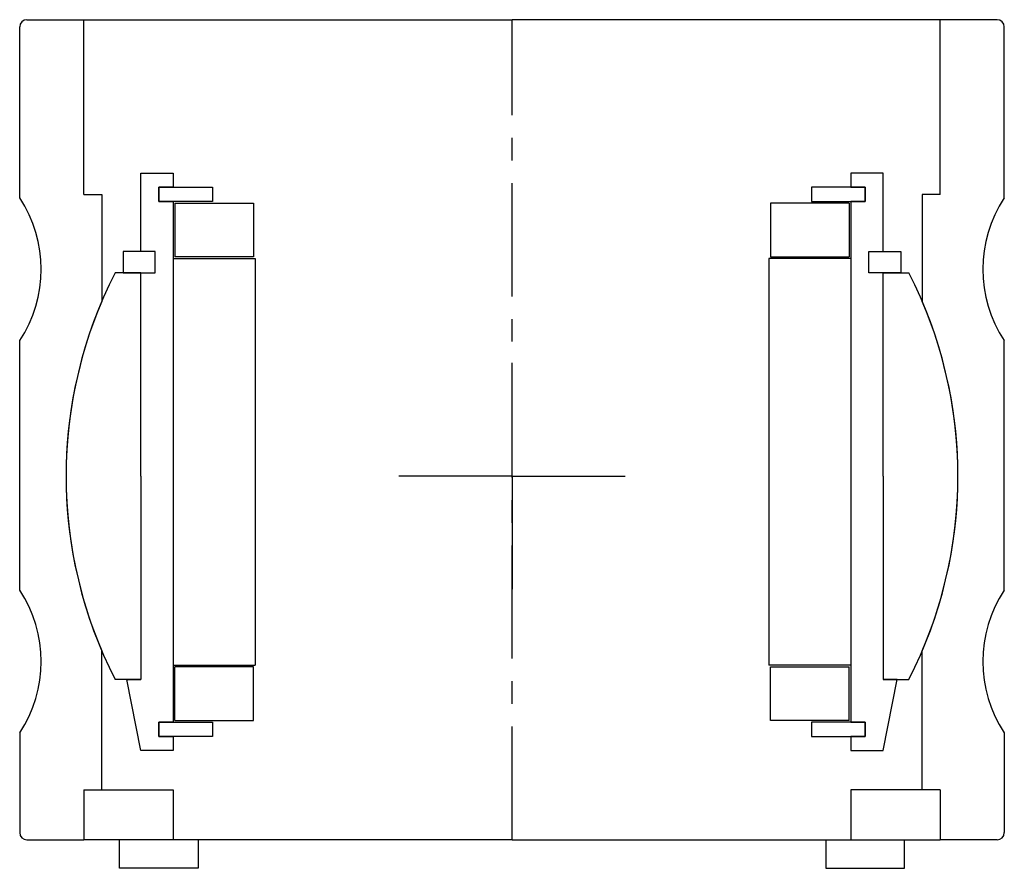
# Model space of a CAD drawing. Header units: millimetres. Extents: x -69 to 69, y -4 to 115.
import ezdxf

# ---------------------------------------------------------------- set-up
doc = ezdxf.new("R2010")
doc.units = ezdxf.units.MM
doc.header["$LTSCALE"] = 0.5
doc.header["$MEASUREMENT"] = 0
doc.linetypes.add('CENTER', pattern=[50.8, 31.75, -6.35, 6.35, -6.35])
doc.layers.get('0').update_dxf_attribs({"linetype": 'CONTINUOUS'})
doc.layers.add('Center', color=1, linetype='CENTER')

# ---------------------------------------------------------------- blocks, each defined once
blk = doc.blocks.new('M25-105')
for p, q in [((-68, 115), (-60, 115)), ((-60, 115), (0, 115)), ((-60, 90.5), (-60, 115)), ((60, 115), (0, 115)), ((60, 90.5), (60, 115)), ((68, 115), (60, 115)), ((-69, 90), (-69, 114)), ((69, 90), (69, 114)), ((-60, 90.5), (-57.5, 90.5)), ((-57.5, 90.5), (-57.5, 75.49)), ((60, 90.5), (57.5, 90.5)), ((57.5, 90.5), (57.5, 75.49)), ((-69, 35), (-69, 70)), ((69, 35), (69, 70)), ((-57.5, 9), (-57.5, 26.51)), ((57.5, 9), (57.5, 26.51)), ((-69, 15), (-69, 1)), ((69, 15), (69, 1)), ((-57.5, 7), (-57.5, 9)), ((57.5, 7), (57.5, 9)), ((-60, 7), (-60, 0)), ((-60, 7), (-57.5, 7)), ((-57.5, 7), (-47.5, 7)), ((-47.5, 7), (-47.5, 0)), ((47.5, 7), (47.5, 0)), ((57.5, 7), (47.5, 7)), ((60, 7), (57.5, 7)), ((60, 7), (60, 0)), ((-68, 0), (-60, 0)), ((0, 0), (-60, 0)), ((-55, -4), (-55, 0)), ((-44, 0), (-44, -4)), ((0, 0), (60, 0)), ((44, 0), (44, -4)), ((55, -4), (55, 0)), ((68, 0), (60, 0)), ((-44, -4), (-55, -4)), ((44, -4), (55, -4))]:
    blk.add_line(p, q)
for centre, radius, start, end in [((-68, 114), 1, 90.0028, 179.9972), ((68, 114), 1, 0.0028, 89.9972), ((-84.17, 80), 18.17, 326.6015, 33.3985), ((84.17, 80), 18.17, 146.6015, 213.3985), ((0, 51), 62.5, 156.9261, 203.0739), ((0, 51), 62.5, 336.9261, 23.0739), ((-84.17, 25), 18.17, 326.6015, 33.3985), ((84.17, 25), 18.17, 146.6015, 213.3985), ((-68, 1), 1, 180.0028, 269.9972), ((68, 1), 1, 270.0028, 359.9972)]:
    blk.add_arc(centre, radius, start, end)
at = {"layer": 'Center'}
blk.add_line((0, 0), (0, 115), dxfattribs=at)
blk = doc.blocks.new('M27-115 & M15-110 - dia72')
for p, q in [((-52, 31.5), (-52, 42.5)), ((-52, 42.5), (-47.5, 42.5)), ((-47.5, 42.5), (-47.5, 40.5)), ((47.5, 42.5), (47.5, 40.5)), ((52, 42.5), (47.5, 42.5)), ((52, 31.5), (52, 42.5)), ((-49.5, 40.5), (-42, 40.5)), ((-47.5, 40.5), (-49.5, 40.5)), ((-49.5, 40.5), (-49.5, 38.5)), ((-49.5, 38.5), (-49.5, 40.5)), ((-42, 40.5), (-42, 38.5)), ((42, 40.5), (42, 38.5)), ((49.5, 40.5), (42, 40.5)), ((47.5, 40.5), (49.5, 40.5)), ((49.5, 38.5), (49.5, 40.5)), ((49.5, 40.5), (49.5, 38.5)), ((-42, 38.5), (-49.5, 38.5)), ((-49.5, 38.5), (-47.5, 38.5)), ((-47.5, 38.5), (-47.5, -34.5)), ((-47.25, 38.25), (-36.25, 38.25)), ((-47.25, 38.25), (-47.25, 30.75)), ((-36.25, 38.25), (-36.25, 30.75)), ((36.25, 38.25), (36.25, 30.75)), ((47.25, 38.25), (36.25, 38.25)), ((42, 38.5), (49.5, 38.5)), ((47.25, 38.25), (47.25, 30.75)), ((49.5, 38.5), (47.5, 38.5)), ((47.5, 38.5), (47.5, -34.5)), ((-50, 31.5), (-54.5, 31.5)), ((-54.5, 31.5), (-54.5, 28.5)), ((-50, 31.5), (-52, 31.5)), ((-50, 28.5), (-50, 31.5)), ((-50, 28.5), (-50, 31.5)), ((-47.5, 30.5), (-47.5, -26.5)), ((-47.5, 30.5), (-36, 30.5)), ((-36.25, 30.75), (-47.25, 30.75)), ((-36, 30.5), (-36, -26.5)), ((47.5, 30.5), (36, 30.5)), ((36, 30.5), (36, -26.5)), ((36.25, 30.75), (47.25, 30.75)), ((47.5, 30.5), (47.5, -26.5)), ((50, 28.5), (50, 31.5)), ((50, 28.5), (50, 31.5)), ((50, 31.5), (54.5, 31.5)), ((50, 31.5), (52, 31.5)), ((54.5, 31.5), (54.5, 28.5)), ((-52, 28.5), (-55.62, 28.5)), ((-54.5, 28.5), (-50, 28.5)), ((-52, 0), (-52, 28.5)), ((-52, 28.5), (-50, 28.5)), ((54.5, 28.5), (50, 28.5)), ((52, 28.5), (50, 28.5)), ((52, 28.5), (55.62, 28.5)), ((52, 0), (52, 28.5)), ((-52, 0), (-52, -28.5)), ((52, 0), (52, -28.5)), ((-47.5, -26.5), (-36, -26.5)), ((-47.25, -34.25), (-47.25, -26.75)), ((-36.25, -26.75), (-47.25, -26.75)), ((-36.25, -34.25), (-36.25, -26.75)), ((47.5, -26.5), (36, -26.5)), ((36.25, -26.75), (47.25, -26.75)), ((36.25, -34.25), (36.25, -26.75)), ((47.25, -34.25), (47.25, -26.75)), ((-52, -28.5), (-55.62, -28.5)), ((-52, -38.5), (-54, -28.5)), ((-54, -28.5), (-52, -28.5)), ((52, -28.5), (55.62, -28.5)), ((54, -28.5), (52, -28.5)), ((52, -38.5), (54, -28.5)), ((-49.5, -34.5), (-42, -34.5)), ((-47.5, -34.5), (-49.5, -34.5)), ((-49.5, -34.5), (-49.5, -36.5)), ((-49.5, -36.5), (-49.5, -34.5)), ((-47.25, -34.25), (-36.25, -34.25)), ((-42, -34.5), (-42, -36.5)), ((47.25, -34.25), (36.25, -34.25)), ((42, -34.5), (42, -36.5)), ((49.5, -34.5), (42, -34.5)), ((47.5, -34.5), (49.5, -34.5)), ((49.5, -36.5), (49.5, -34.5)), ((49.5, -34.5), (49.5, -36.5)), ((-42, -36.5), (-49.5, -36.5)), ((-49.5, -36.5), (-47.5, -36.5)), ((-47.5, -36.5), (-47.5, -38.5)), ((42, -36.5), (49.5, -36.5)), ((49.5, -36.5), (47.5, -36.5)), ((47.5, -36.5), (47.5, -38.5)), ((-47.5, -38.5), (-52, -38.5)), ((47.5, -38.5), (52, -38.5))]:
    blk.add_line(p, q)
for start, end in [(152.8707, 207.1293), (332.8707, 27.1293)]:
    blk.add_arc((0, 0), 62.5, start, end)
at = {"layer": 'Center'}
for q in [(0, 18.34), (-17.84, 0), (0, -18.34), (18.34, 0)]:
    blk.add_line((0, 0), q, dxfattribs=at)

msp = doc.modelspace()

# ---------------------------------------------------------------- block references
for name, p in [('M25-105', (0, 0)), ('M27-115 & M15-110 - dia72', (0, 51))]:
    msp.add_blockref(name, p)

doc.saveas('drawing.dxf')
